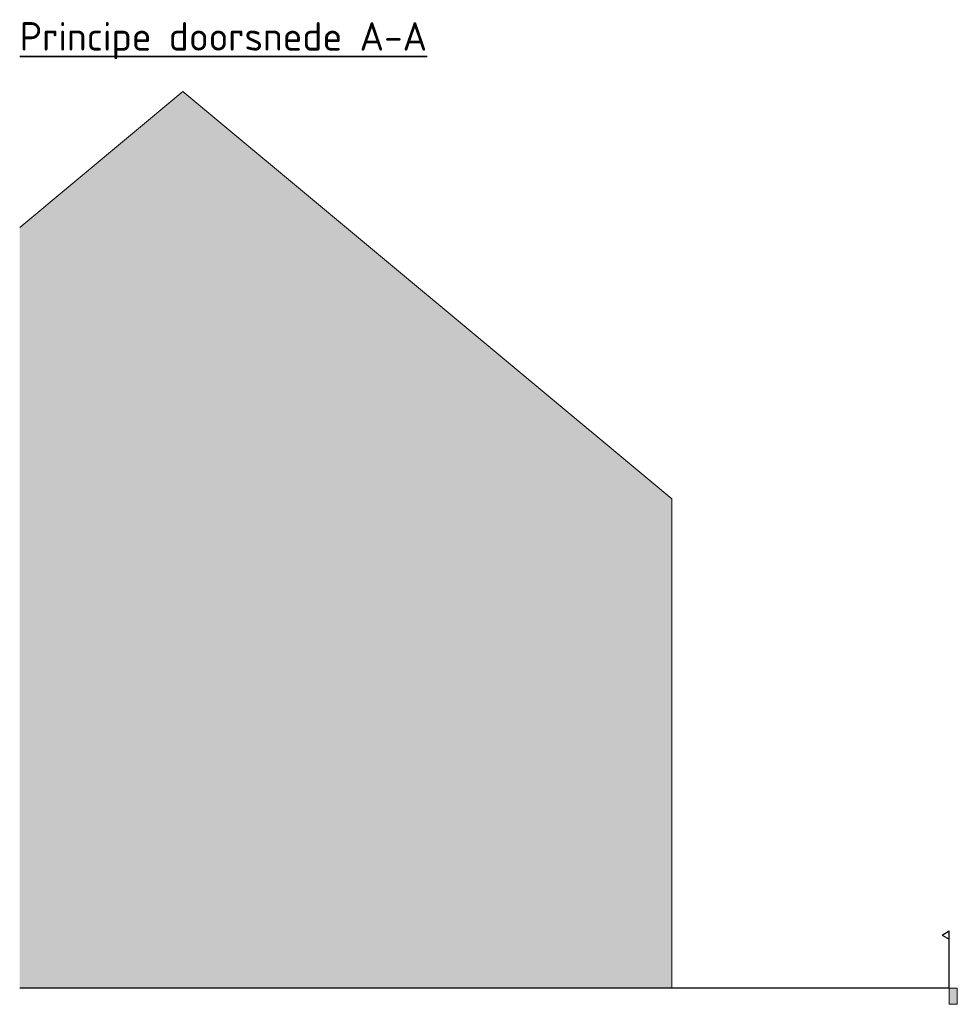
# Model space of a CAD drawing. Header units: metres. Extents: x 104013 to 108981, y 427946 to 428479.
# Tile 139 of 256: x 108725 to 108737, y 428321 to 428333. Entities that reach past the tile are written whole.
import ezdxf

# ---------------------------------------------------------------- set-up
doc = ezdxf.new("R2010")
doc.units = ezdxf.units.M
for name, color, linetype, lineweight in [('N-WE-OG-BEBOUWING_WONINGBOUW-GD', 7, 'Continuous', 18), ('N-WE-OG-TERREIN_ERF-SD', 7, 'Continuous', 25), ('N-XX-GW-GROND-GD', 7, 'Continuous', 25), ('N-XX-VH-KANTOPSLUITING_OPSLUITBAND-SD', 150, 'Continuous', 0), ('X-XX-AL-T35', 7, 'Continuous', 35)]:
    doc.layers.add(name, color=color, linetype=linetype, lineweight=lineweight)
doc.layers.add('N-WE-VH-VERHARDING-AP_BEBOUWING', color=41, linetype='Continuous')
doc.styles.add('NLCS-ISO-M50-T35', font='NLCS-ISO.ttf', dxfattribs={"height": 0.175})

# ---------------------------------------------------------------- blocks, each defined once
blk = doc.blocks.new('N-SVH-KANTOPSLUITING_OB_100X200-D')
blk.add_hatch(color=253).paths.add_polyline_path([(-0.1, -0.2), (0, -0.2), (0, 0), (-0.1, 0)])
at = {"flags": 128}
blk.add_lwpolyline([(-0.1, -0.2), (0, -0.2), (0, 0), (-0.1, 0)], close=True, dxfattribs=at)
blk = doc.blocks.new('SOG-ERFGRENS_LINKS-D')
for p, q in [((-0.433, 3.25), (0, 3.5)), ((-0.433, 3.25), (0, 3)), ((0, 3), (0, 3.5)), ((0, 0), (0, 3))]:
    blk.add_line(p, q)

msp = doc.modelspace()

# ---------------------------------------------------------------- hatches: boundary and pattern name
at = {"layer": 'N-WE-VH-VERHARDING-AP_BEBOUWING'}
h = msp.add_hatch(color=256, dxfattribs=at)
h.dxf.hatch_style = 1
h.set_gradient(color1=(255, 255, 255), color2=(207, 207, 207))
h.paths.add_polyline_path([(108727.231, 428332.421), (108733.231, 428327.421), (108733.231, 428321.421), (108725.231, 428321.421), (108725.231, 428330.754)])

# ---------------------------------------------------------------- linework, layer by layer
at = {"layer": 'N-WE-OG-BEBOUWING_WONINGBOUW-GD'}
for points in [[(108727.231, 428332.421), (108725.231, 428330.754)], [(108727.231, 428332.421), (108733.231, 428327.421)], [(108733.231, 428321.421), (108733.231, 428327.421)]]:
    msp.add_lwpolyline(points, dxfattribs=at)
at = {"layer": 'N-XX-GW-GROND-GD', "flags": 128}
for points in [[(108733.231, 428321.421), (108725.231, 428321.421)], [(108736.631, 428321.421), (108733.231, 428321.421)]]:
    msp.add_lwpolyline(points, dxfattribs=at)

# ---------------------------------------------------------------- block references
at = {"layer": 'N-WE-OG-TERREIN_ERF-SD', "xscale": 0.2, "yscale": 0.2}
msp.add_blockref('SOG-ERFGRENS_LINKS-D', (108736.631, 428321.421), dxfattribs=at)
at = {"layer": 'N-XX-VH-KANTOPSLUITING_OPSLUITBAND-SD'}
msp.add_blockref('N-SVH-KANTOPSLUITING_OB_100X200-D', (108736.731, 428321.421), dxfattribs=at)

# ---------------------------------------------------------------- texts
at = {"layer": 'X-XX-AL-T35', "insert": (108725.231, 428333.272), "char_height": 0.35, "width": 11.82929, "attachment_point": 1, "rotation": 359.9946, "style": 'NLCS-ISO-M50-T35'}
msp.add_mtext('{\\LPrincipe doorsnede A-A}', dxfattribs=at)

doc.saveas('drawing.dxf')
